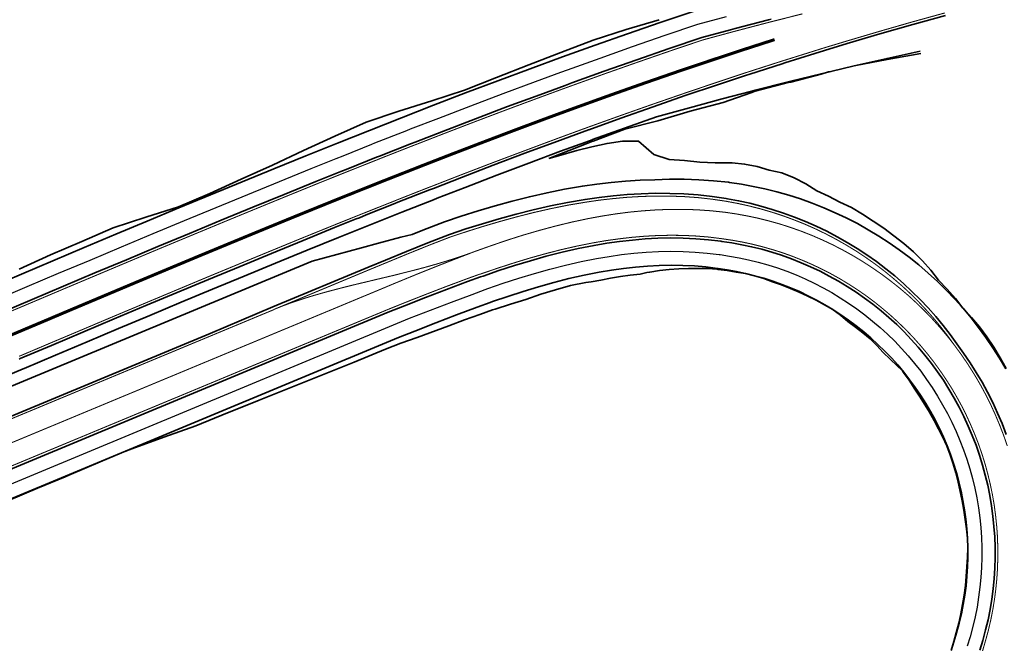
# Model space of a CAD drawing. Extents: x 184439 to 185588, y 575314 to 576044.
# Tile 10 of 13: x 184637 to 184781, y 575789 to 575880. Entities that reach past the tile are written whole.
import ezdxf

# ---------------------------------------------------------------- set-up
doc = ezdxf.new("R2010")
doc.units = 0
doc.linetypes.add('13strp', pattern=[4, 1, -3])
doc.linetypes.add('39strp', pattern=[12, 3, -9])
for name, color, linetype, lineweight in [('gw-nw-grondwerklijn', 90, 'Continuous', 35), ('gw-nw-kruinlijn', 90, 'Continuous', 35), ('mk-nw-13streep 0.45', 7, '13strp', 35), ('mk-nw-39streep 0.15', 7, '39strp', 35), ('mk-nw-streep 0.15', 7, 'Continuous', 35), ('vh-nw-halfverharding', 30, 'Continuous', 25), ('vh-nw-randverharding', 6, 'Continuous', 35)]:
    doc.layers.add(name, color=color, linetype=linetype, lineweight=lineweight)

msp = doc.modelspace()

# ---------------------------------------------------------------- linework, layer by layer
at = {"layer": 'gw-nw-grondwerklijn', "flags": 128}
for points in [[(184730.67, 575880.39), (184725.8, 575878.94), (184720.97, 575877.38), (184716.23, 575875.58), (184711.51, 575873.75), (184706.8, 575871.9), (184702.09, 575870.05), (184697.28, 575868.5), (184692.45, 575866.98), (184687.65, 575865.38), (184683.05, 575863.3), (184678.47, 575861.19), (184673.89, 575859.08), (184669.31, 575857), (184664.73, 575854.92), (184660.1, 575852.97), (184655.3, 575851.42), (184650.51, 575849.87), (184645.91, 575847.88), (184641.31, 575845.89), (184636.75, 575843.83)], [(184769.03, 575875.42), (184764.13, 575874.57), (184759.49, 575873.67), (184759.25, 575873.6), (184755.86, 575872.79), (184755.49, 575872.73), (184754.41, 575872.4), (184749.99, 575871.25), (184749.59, 575871.16), (184744.76, 575869.92), (184744.12, 575869.66), (184740.04, 575868.26), (184735.22, 575866.96), (184730.44, 575865.58), (184725.62, 575864.33), (184720.94, 575862.6), (184720.9, 575862.59), (184719.96, 575862.21), (184716.31, 575860.75), (184714.44, 575860.05)], [(184714.44, 575860.05), (184715.86, 575860.44), (184718.57, 575861.19), (184720.77, 575861.74), (184723.01, 575862.24), (184725.29, 575862.6), (184727.61, 575862.58), (184729.89, 575860.62), (184732.1, 575859.9), (184734.36, 575859.74), (184736.61, 575859.48), (184738.87, 575859.41), (184741.17, 575859.4), (184741.35, 575859.39), (184743.19, 575859.21), (184745.02, 575858.87), (184746.79, 575858.32), (184748.66, 575857.91), (184750.45, 575857.21), (184752.15, 575856.31), (184753.79, 575855.28), (184755.5, 575854.51), (184757.16, 575853.62), (184758.87, 575852.86), (184760.48, 575851.89), (184762.05, 575850.87), (184763.6, 575849.83), (184765.08, 575848.7), (184766.55, 575847.57), (184767.95, 575846.34), (184769.27, 575845.04), (184770.49, 575843.64), (184771.66, 575842.21), (184772.91, 575840.88), (184774.12, 575839.52), (184775.23, 575838.09), (184775.24, 575838.08), (184776.47, 575836.74), (184777.65, 575835.35), (184778.72, 575833.88), (184779.76, 575832.38), (184780.68, 575830.81), (184781.58, 575829.23)], [(184617.17, 575802.49), (184692.42, 575833.77), (184694.8, 575834.72), (184697.87, 575835.93), (184700.91, 575837.11), (184703.93, 575838.24), (184705.83, 575838.92), (184706.19, 575839.05), (184708.45, 575839.82), (184710.69, 575840.54), (184712.94, 575841.22), (184715.18, 575841.85), (184717.41, 575842.42), (184719.64, 575842.92), (184721.86, 575843.36), (184723.64, 575843.66), (184725.41, 575843.91), (184727.17, 575844.11), (184728.92, 575844.25), (184730.67, 575844.35), (184732.4, 575844.38), (184734.12, 575844.36), (184735.83, 575844.28), (184737.52, 575844.13), (184739.19, 575843.93), (184739.32, 575843.91), (184740.65, 575843.71), (184741.98, 575843.47), (184743.31, 575843.19), (184744.66, 575842.85), (184746, 575842.47), (184747.33, 575842.05), (184748.64, 575841.58), (184749.94, 575841.07), (184751.22, 575840.51), (184752.48, 575839.92), (184753.72, 575839.28), (184754.94, 575838.6), (184756.14, 575837.88), (184757.31, 575837.12), (184758.45, 575836.33), (184759.57, 575835.49), (184760.66, 575834.62), (184761.72, 575833.72), (184762.75, 575832.77), (184763.75, 575831.8), (184764.72, 575830.79), (184765.65, 575829.76), (184766.54, 575828.69), (184767.4, 575827.59), (184768.23, 575826.46), (184769.01, 575825.31), (184769.76, 575824.13), (184770.47, 575822.93), (184771.14, 575821.71), (184771.77, 575820.46), (184772.35, 575819.19), (184772.89, 575817.91), (184773.39, 575816.61), (184773.85, 575815.29), (184774.26, 575813.96), (184774.63, 575812.61), (184774.96, 575811.26), (184775.23, 575809.89), (184775.47, 575808.51), (184775.66, 575807.13), (184775.8, 575805.74), (184775.89, 575804.35), (184775.94, 575802.96), (184775.94, 575801.56), (184775.9, 575800.17), (184775.81, 575798.78), (184775.68, 575797.39), (184775.5, 575796), (184775.27, 575794.63), (184775, 575793.26), (184774.68, 575791.9), (184774.3, 575790.48), (184773.91, 575789.18), (184773.48, 575787.88)], [(184634.81, 575809.73), (184639.41, 575811.69), (184643.47, 575813.38), (184644.03, 575813.61), (184648.64, 575815.54), (184651.74, 575816.86), (184652.24, 575817.06), (184653.25, 575817.47), (184657.95, 575819.19), (184662.67, 575820.86), (184667.31, 575822.73), (184669.88, 575823.77), (184671.95, 575824.59), (184676.59, 575826.45), (184681.24, 575828.3), (184685.87, 575830.18), (184690.5, 575832.08), (184692.75, 575832.98), (184695.16, 575833.81), (184699.79, 575835.48), (184702.06, 575836.36), (184704.32, 575837.18), (184706.21, 575837.85), (184706.58, 575837.95), (184708.83, 575838.67), (184711.06, 575839.38), (184713.26, 575840.12), (184715.46, 575840.79), (184717.66, 575841.39), (184719.87, 575841.85), (184720.67, 575841.97), (184722.07, 575842.2), (184723.52, 575842.5), (184724.97, 575842.74), (184726.41, 575842.92), (184727.85, 575843.08), (184728.85, 575843.3), (184729.27, 575843.38), (184730.7, 575843.61), (184732.12, 575843.77), (184733.54, 575843.86), (184734.96, 575843.89), (184736.37, 575843.91), (184736.89, 575843.91), (184737.78, 575843.89), (184739.17, 575843.79), (184739.3, 575843.78), (184740.64, 575843.63), (184741.97, 575843.39), (184743.3, 575843.17), (184743.92, 575843.03), (184744.65, 575842.83), (184745.99, 575842.42), (184747.3, 575841.97), (184748.61, 575841.49), (184749.91, 575840.98), (184751.19, 575840.44), (184752.45, 575839.86), (184753.7, 575839.24), (184754.93, 575838.58), (184756.14, 575837.88), (184756.16, 575837.87), (184757.26, 575837.05), (184758.33, 575836.15), (184759.44, 575835.32), (184760.55, 575834.49), (184761.61, 575833.58), (184762.6, 575832.61), (184763.52, 575831.57), (184764.54, 575830.63), (184765.54, 575829.66), (184766.36, 575828.9), (184766.52, 575828.66), (184767.32, 575827.52), (184768.09, 575826.37), (184768.86, 575825.21), (184769.59, 575824.03), (184770.3, 575822.83), (184770.99, 575821.63), (184771.65, 575820.4), (184772.27, 575819.16), (184772.84, 575817.89), (184773.36, 575816.59), (184773.8, 575815.27), (184774.17, 575813.93), (184774.52, 575812.58), (184774.82, 575811.22), (184775.09, 575809.86), (184775.34, 575808.49), (184775.57, 575807.12), (184775.76, 575805.74), (184775.89, 575804.35), (184775.92, 575802.96), (184775.88, 575801.56), (184775.8, 575800.17), (184775.72, 575798.78), (184775.58, 575797.4), (184775.4, 575796.02), (184775.18, 575794.64), (184774.92, 575793.28), (184774.61, 575791.92), (184774.24, 575790.5), (184773.88, 575789.19), (184773.48, 575787.88)]]:
    msp.add_lwpolyline(points, dxfattribs=at)
at = {"layer": 'gw-nw-kruinlijn', "flags": 128}
for points in [[(184735.62, 575881.61), (184730.81, 575879.99), (184726.01, 575878.33), (184721.24, 575876.65), (184716.47, 575874.93), (184711.72, 575873.19), (184706.98, 575871.43), (184702.25, 575869.64), (184697.53, 575867.84), (184692.83, 575866.01), (184688.13, 575864.16), (184683.45, 575862.3), (184678.78, 575860.42), (184674.11, 575858.53), (184669.46, 575856.63), (184664.81, 575854.71), (184660.17, 575852.79), (184655.54, 575850.86), (184650.91, 575848.92), (184646.29, 575846.98), (184641.67, 575845.04), (184637.06, 575843.09), (184632.45, 575841.14)], [(184768.95, 575875.79), (184764.1, 575874.72), (184759.25, 575873.61), (184755.85, 575872.81), (184754.4, 575872.46), (184749.96, 575871.37), (184749.56, 575871.27), (184744.73, 575870.05), (184744.07, 575869.88), (184739.9, 575868.78), (184735.08, 575867.48), (184730.27, 575866.15), (184725.56, 575864.49), (184720.87, 575862.81), (184720.83, 575862.79), (184719.88, 575862.45), (184716.18, 575861.09), (184711.51, 575859.35), (184706.84, 575857.59), (184702.18, 575855.8), (184698.08, 575854.21), (184697.52, 575853.99), (184692.88, 575852.17), (184692.42, 575851.98), (184688.24, 575850.32), (184687.24, 575849.92), (184686.77, 575849.73), (184683.61, 575848.46), (184678.98, 575846.58), (184674.36, 575844.69), (184669.74, 575842.79), (184665.12, 575840.88), (184660.51, 575838.96), (184655.9, 575837.03), (184651.29, 575835.09), (184646.69, 575833.15), (184642.08, 575831.21), (184637.48, 575829.26), (184637.34, 575829.2), (184602.51, 575814.49)], [(184768.95, 575875.79), (184764.1, 575874.72), (184759.25, 575873.61), (184755.85, 575872.81), (184754.4, 575872.46), (184749.96, 575871.37), (184749.56, 575871.27), (184744.73, 575870.05), (184744.07, 575869.88), (184739.9, 575868.78), (184735.08, 575867.48), (184730.27, 575866.15), (184725.56, 575864.49), (184720.87, 575862.81), (184720.83, 575862.79), (184719.88, 575862.45), (184716.18, 575861.09), (184711.51, 575859.35), (184706.84, 575857.59), (184702.18, 575855.8), (184698.08, 575854.21), (184697.52, 575853.99), (184692.88, 575852.17), (184692.42, 575851.98), (184688.24, 575850.32), (184687.24, 575849.92), (184686.77, 575849.73), (184683.61, 575848.46), (184678.98, 575846.58), (184674.36, 575844.69), (184669.74, 575842.79), (184665.12, 575840.88), (184660.51, 575838.96), (184655.9, 575837.03), (184651.29, 575835.09), (184646.69, 575833.15), (184642.08, 575831.21), (184637.48, 575829.26), (184637.34, 575829.2), (184637.33, 575829.2)], [(184603.07, 575813.14), (184679.71, 575845), (184686.95, 575846.93), (184689.47, 575847.61), (184692.75, 575848.48), (184694.4, 575848.91), (184695.98, 575849.54), (184699.16, 575850.77), (184701.6, 575851.58), (184704.07, 575852.36), (184706.56, 575853.09), (184709.08, 575853.79), (184711.62, 575854.43), (184714.19, 575855.02), (184716.77, 575855.54), (184719.38, 575855.99), (184721.49, 575856.29), (184723.6, 575856.54), (184725.73, 575856.73), (184727.87, 575856.86), (184730.01, 575856.93), (184732.16, 575857), (184734.31, 575857.01), (184736.48, 575856.93), (184738.64, 575856.78), (184740.8, 575856.55), (184740.97, 575856.52), (184742.71, 575856.27), (184744.44, 575855.95), (184746.16, 575855.58), (184747.93, 575855.15), (184749.67, 575854.65), (184751.4, 575854.1), (184753.11, 575853.48), (184754.8, 575852.82), (184756.47, 575852.09), (184758.11, 575851.32), (184759.73, 575850.49), (184761.31, 575849.6), (184762.87, 575848.66), (184764.39, 575847.68), (184765.88, 575846.64), (184767.34, 575845.55), (184768.75, 575844.42), (184770.13, 575843.24), (184771.48, 575842.01), (184772.77, 575840.74), (184774.03, 575839.43), (184775.24, 575838.08), (184776.41, 575836.69), (184777.53, 575835.26), (184778.6, 575833.79), (184779.62, 575832.29), (184780.6, 575830.76), (184781.52, 575829.2)]]:
    msp.add_lwpolyline(points, dxfattribs=at)
at = {"layer": 'mk-nw-13streep 0.45', "const_width": 0.45, "flags": 128}
msp.add_lwpolyline([(184747.59, 575877.47), (184742.81, 575875.93), (184742.16, 575875.72), (184738.04, 575874.35), (184733.28, 575872.75), (184728.54, 575871.11), (184723.8, 575869.44), (184719.08, 575867.74), (184719.04, 575867.73), (184718.08, 575867.38), (184714.36, 575866.02), (184709.66, 575864.27), (184704.97, 575862.49), (184700.29, 575860.7), (184696.17, 575859.1), (184695.61, 575858.88), (184690.95, 575857.05), (184690.49, 575856.87), (184686.29, 575855.2), (184685.28, 575854.79), (184684.81, 575854.61), (184681.64, 575853.33), (184677, 575851.45), (184672.36, 575849.55), (184667.73, 575847.64), (184663.11, 575845.73), (184658.49, 575843.8), (184653.87, 575841.87), (184649.26, 575839.93), (184644.65, 575837.99), (184640.04, 575836.04), (184635.43, 575834.1), (184635.29, 575834.04), (184617.01, 575826.31)], dxfattribs=at)
at = {"layer": 'mk-nw-39streep 0.15', "const_width": 0.15, "flags": 128}
msp.add_lwpolyline([(184576.56, 575794.02), (184576.88, 575794.11), (184577.83, 575794.4), (184578.77, 575794.74), (184579.05, 575794.85), (184598.6, 575802.97), (184598.6, 575802.97), (184689.52, 575840.76), (184691.89, 575841.75), (184694.98, 575843.02), (184698.07, 575844.26), (184701.18, 575845.47), (184703.14, 575846.23)], dxfattribs=at)
at = {"layer": 'mk-nw-streep 0.15', "const_width": 0.15, "flags": 128}
for points in [[(184751.68, 575881.25), (184747.19, 575880.11), (184746.78, 575880.01), (184741.9, 575878.73), (184741.23, 575878.55), (184737.02, 575877.41), (184732.24, 575875.8), (184727.47, 575874.15), (184722.72, 575872.48), (184717.98, 575870.77), (184717.94, 575870.76), (184716.98, 575870.41), (184713.25, 575869.04), (184708.53, 575867.29), (184703.82, 575865.51), (184699.13, 575863.71), (184695, 575862.1), (184694.44, 575861.89), (184689.76, 575860.05), (184689.3, 575859.86), (184685.09, 575858.19), (184684.09, 575857.79), (184683.61, 575857.6), (184680.43, 575856.32), (184675.78, 575854.43), (184671.14, 575852.53), (184666.5, 575850.62), (184661.87, 575848.7), (184657.24, 575846.78), (184652.62, 575844.84), (184648.01, 575842.9), (184643.39, 575840.96), (184638.78, 575839.01), (184634.18, 575837.07)], [(184772.57, 575881.38), (184767.75, 575880.05), (184762.95, 575878.67), (184758.15, 575877.25), (184754.8, 575876.24), (184753.37, 575875.79), (184748.99, 575874.42), (184748.6, 575874.3), (184743.84, 575872.77), (184743.19, 575872.56), (184739.09, 575871.2), (184734.36, 575869.6), (184729.63, 575867.97), (184724.92, 575866.31), (184720.21, 575864.62), (184720.17, 575864.6), (184719.22, 575864.26), (184715.52, 575862.9), (184710.83, 575861.15), (184706.15, 575859.39), (184701.48, 575857.6), (184697.38, 575856), (184696.82, 575855.79), (184692.17, 575853.96), (184691.71, 575853.77), (184687.53, 575852.11), (184686.52, 575851.71), (184686.05, 575851.52), (184682.89, 575850.25), (184678.25, 575848.37), (184673.62, 575846.47), (184669, 575844.57), (184664.38, 575842.66), (184659.77, 575840.73), (184655.16, 575838.8), (184650.55, 575836.87), (184645.94, 575834.92), (184641.33, 575832.98), (184636.73, 575831.03)], [(184674.11, 575837.9), (184688.26, 575843.79), (184690.64, 575844.77), (184693.74, 575846.05), (184696.86, 575847.31), (184700.01, 575848.53), (184702.43, 575849.33), (184704.86, 575850.09), (184707.31, 575850.81), (184709.78, 575851.49), (184712.27, 575852.12), (184714.78, 575852.69), (184717.3, 575853.2), (184719.85, 575853.63), (184721.89, 575853.93), (184723.94, 575854.16), (184726, 575854.35), (184728.07, 575854.47), (184730.14, 575854.53), (184732.21, 575854.52), (184734.28, 575854.45), (184736.34, 575854.3), (184738.4, 575854.07), (184740.45, 575853.77), (184740.61, 575853.74), (184742.25, 575853.43), (184743.88, 575853.07), (184745.49, 575852.66), (184747.14, 575852.18), (184748.77, 575851.65), (184750.38, 575851.06), (184751.97, 575850.43), (184753.53, 575849.74), (184755.07, 575849), (184756.58, 575848.21), (184758.06, 575847.37), (184759.51, 575846.49), (184760.93, 575845.55), (184762.31, 575844.58), (184763.66, 575843.56), (184764.97, 575842.49), (184766.25, 575841.39), (184767.49, 575840.24), (184768.68, 575839.06), (184769.84, 575837.83), (184770.95, 575836.58), (184772.02, 575835.28), (184773.04, 575833.96), (184774.02, 575832.6), (184775.01, 575831.25), (184775.95, 575829.87), (184776.84, 575828.46), (184777.69, 575827.03), (184778.49, 575825.56), (184779.24, 575824.07), (184779.94, 575822.55), (184780.59, 575821.01), (184781.19, 575819.46), (184781.74, 575817.88)], [(184674.11, 575837.9), (184675.45, 575838.44), (184676.82, 575838.94), (184678.4, 575839.47), (184680, 575839.96), (184681.62, 575840.42), (184683.24, 575840.85), (184684.87, 575841.27), (184686.51, 575841.67), (184687.71, 575841.95), (184688.9, 575842.24), (184690.17, 575842.54), (184691.44, 575842.84), (184693.08, 575843.25), (184694.71, 575843.66), (184696.34, 575844.09), (184697.96, 575844.55), (184699.56, 575845.03), (184701.15, 575845.54), (184702.15, 575845.88), (184703.14, 575846.23), (184703.51, 575846.37), (184705.87, 575847.21), (184708.23, 575848.02), (184710.62, 575848.78), (184713.02, 575849.48), (184715.43, 575850.13), (184717.87, 575850.72), (184720.32, 575851.24), (184722.29, 575851.6), (184724.26, 575851.91), (184726.25, 575852.17), (184728.24, 575852.36), (184730.24, 575852.5), (184732.24, 575852.57), (184734.25, 575852.58), (184736.25, 575852.51), (184738.25, 575852.37), (184740.24, 575852.16), (184740.4, 575852.14), (184742, 575851.9), (184743.59, 575851.61), (184745.17, 575851.28), (184746.79, 575850.87), (184748.4, 575850.42), (184749.99, 575849.91), (184751.56, 575849.35), (184753.11, 575848.74), (184754.65, 575848.07), (184756.16, 575847.36), (184757.64, 575846.59), (184759.1, 575845.78), (184760.53, 575844.92), (184761.93, 575844.01), (184763.3, 575843.06), (184764.64, 575842.06), (184765.95, 575841.02), (184767.22, 575839.94), (184768.45, 575838.81), (184769.65, 575837.64), (184770.8, 575836.44), (184771.92, 575835.19), (184772.99, 575833.92), (184774.02, 575832.6)], [(184704.31, 575843.05), (184704.68, 575843.18), (184707, 575843.97), (184709.32, 575844.72), (184711.65, 575845.43), (184713.98, 575846.08), (184716.32, 575846.68), (184718.66, 575847.21), (184721.02, 575847.68), (184722.9, 575848), (184724.78, 575848.26), (184726.67, 575848.48), (184728.56, 575848.64), (184730.44, 575848.74), (184732.32, 575848.78), (184734.19, 575848.76), (184736.05, 575848.67), (184737.91, 575848.52), (184739.75, 575848.29), (184739.89, 575848.27), (184741.37, 575848.05), (184742.83, 575847.79), (184744.29, 575847.48), (184745.79, 575847.1), (184747.27, 575846.68), (184748.74, 575846.22), (184750.19, 575845.7), (184751.62, 575845.13), (184753.04, 575844.52), (184754.43, 575843.86), (184755.8, 575843.16), (184757.15, 575842.41), (184758.47, 575841.61), (184759.76, 575840.78), (184761.03, 575839.9), (184762.26, 575838.98), (184763.46, 575838.01), (184764.64, 575837.01), (184765.77, 575835.97), (184766.88, 575834.9), (184767.94, 575833.79), (184768.97, 575832.64), (184769.96, 575831.46), (184770.91, 575830.25), (184771.82, 575829), (184772.69, 575827.73), (184773.52, 575826.43), (184774.3, 575825.1), (184775.04, 575823.75), (184775.73, 575822.37), (184776.37, 575820.97), (184776.97, 575819.56), (184777.53, 575818.12), (184778.03, 575816.66), (184778.49, 575815.19), (184778.89, 575813.7), (184779.25, 575812.21), (184779.56, 575810.7), (184779.82, 575809.18), (184780.02, 575807.65), (184780.18, 575806.12), (184780.29, 575804.58), (184780.34, 575803.04), (184780.34, 575801.5), (184780.3, 575799.96), (184780.2, 575798.42), (184780.05, 575796.89), (184779.85, 575795.36), (184779.6, 575793.84), (184779.3, 575792.33), (184778.95, 575790.83), (184778.52, 575789.26), (184778.1, 575787.82)], [(184615.47, 575806.58), (184690.73, 575837.85), (184693.11, 575838.81), (184696.2, 575840.03), (184699.28, 575841.22), (184702.36, 575842.37), (184704.3, 575843.07)], [(184576.86, 575803.2), (184577.15, 575802.45), (184577.4, 575801.92), (184577.72, 575801.42), (184578.11, 575800.97), (184578.55, 575800.58), (184579.04, 575800.24), (184579.57, 575799.98), (184580.13, 575799.79), (184580.72, 575799.68), (184581.31, 575799.65), (184581.9, 575799.7), (184582.48, 575799.83), (184582.89, 575799.97), (184583.07, 575800.04), (184583.1, 575800.05), (184597.35, 575805.98), (184597.35, 575805.98), (184674.12, 575837.88)]]:
    msp.add_lwpolyline(points, dxfattribs=at)
at = {"layer": 'vh-nw-halfverharding', "flags": 128}
for points in [[(184740.49, 575880.81), (184736.27, 575879.67), (184731.47, 575878.05), (184726.69, 575876.39), (184721.92, 575874.71), (184717.17, 575873.01), (184717.13, 575872.99), (184716.17, 575872.64), (184712.43, 575871.27), (184707.7, 575869.51), (184702.98, 575867.73), (184698.27, 575865.92), (184694.13, 575864.32), (184693.57, 575864.1), (184688.89, 575862.26), (184688.42, 575862.07), (184684.21, 575860.4), (184683.2, 575859.99), (184682.73, 575859.8), (184679.55, 575858.52), (184674.89, 575856.63), (184670.24, 575854.73), (184665.59, 575852.82), (184660.96, 575850.9), (184656.33, 575848.97), (184651.7, 575847.03), (184647.08, 575845.09), (184642.47, 575843.15), (184637.86, 575841.2), (184633.25, 575839.26)], [(184616.39, 575804.38), (184691.64, 575835.66), (184694.02, 575836.6), (184697.1, 575837.81), (184700.16, 575838.98), (184703.22, 575840.11), (184705.12, 575840.84), (184705.49, 575840.97), (184707.77, 575841.75), (184710.05, 575842.49), (184712.34, 575843.18), (184714.62, 575843.82), (184716.9, 575844.4), (184719.19, 575844.92), (184721.47, 575845.37), (184723.29, 575845.68), (184725.12, 575845.94), (184726.94, 575846.14), (184728.75, 575846.3), (184730.56, 575846.39), (184732.36, 575846.43), (184734.15, 575846.41), (184735.93, 575846.32), (184737.7, 575846.17), (184739.45, 575845.96), (184739.58, 575845.94), (184740.99, 575845.73), (184742.38, 575845.48), (184743.77, 575845.19), (184745.19, 575844.83), (184746.59, 575844.43), (184747.99, 575843.99), (184749.36, 575843.5), (184750.73, 575842.96), (184752.07, 575842.38), (184753.39, 575841.75), (184754.69, 575841.08), (184755.97, 575840.37), (184757.22, 575839.62), (184758.45, 575838.82), (184759.65, 575837.99), (184760.82, 575837.11), (184761.97, 575836.2), (184763.08, 575835.25), (184764.16, 575834.27), (184765.21, 575833.24), (184766.22, 575832.19), (184767.2, 575831.1), (184768.14, 575829.98), (184769.04, 575828.83), (184769.9, 575827.65), (184770.73, 575826.44), (184771.51, 575825.2), (184772.25, 575823.94), (184772.95, 575822.66), (184773.61, 575821.35), (184774.23, 575820.02), (184774.79, 575818.68), (184775.32, 575817.31), (184775.8, 575815.93), (184776.23, 575814.53), (184776.62, 575813.12), (184776.96, 575811.7), (184777.25, 575810.26), (184777.49, 575808.82), (184777.69, 575807.37), (184777.84, 575805.92), (184777.94, 575804.46), (184777.99, 575803), (184777.99, 575801.53), (184777.95, 575800.07), (184777.86, 575798.61), (184777.71, 575797.16), (184777.52, 575795.71), (184777.29, 575794.26), (184777, 575792.83), (184776.67, 575791.4), (184776.27, 575789.91), (184775.86, 575788.55)]]:
    msp.add_lwpolyline(points, dxfattribs=at)
at = {"layer": 'vh-nw-randverharding', "flags": 128}
for points in [[(184772.67, 575881.02), (184767.85, 575879.69), (184763.05, 575878.31), (184758.26, 575876.89), (184754.91, 575875.88), (184753.48, 575875.44), (184749.1, 575874.07), (184748.71, 575873.94), (184743.96, 575872.41), (184743.31, 575872.2), (184739.21, 575870.84), (184734.48, 575869.25), (184729.75, 575867.61), (184725.04, 575865.95), (184720.34, 575864.26), (184720.3, 575864.25), (184719.35, 575863.9), (184715.65, 575862.55), (184710.96, 575860.8), (184706.29, 575859.04), (184701.62, 575857.25), (184697.51, 575855.65), (184696.96, 575855.44), (184692.31, 575853.61), (184691.85, 575853.43), (184687.66, 575851.76), (184686.66, 575851.36), (184686.19, 575851.17), (184683.03, 575849.9), (184678.39, 575848.02), (184673.77, 575846.13), (184669.15, 575844.22), (184664.53, 575842.31), (184659.91, 575840.39), (184655.3, 575838.46), (184650.69, 575836.52), (184646.08, 575834.58), (184641.48, 575832.63), (184636.87, 575830.69), (184636.73, 575830.63)], [(184747.07, 575880.47), (184746.67, 575880.37), (184741.78, 575879.09), (184741.11, 575878.91), (184736.9, 575877.77), (184732.12, 575876.15), (184727.35, 575874.51), (184722.59, 575872.83), (184717.85, 575871.13), (184717.81, 575871.11), (184716.85, 575870.76), (184713.12, 575869.39), (184708.4, 575867.64), (184703.69, 575865.86), (184698.99, 575864.06), (184694.86, 575862.45), (184694.3, 575862.24), (184689.62, 575860.4), (184689.16, 575860.21), (184684.95, 575858.54), (184683.95, 575858.14), (184683.47, 575857.95), (184680.29, 575856.67), (184675.64, 575854.78), (184671, 575852.88), (184666.36, 575850.97), (184661.73, 575849.05), (184657.1, 575847.12), (184652.48, 575845.19), (184647.86, 575843.25), (184643.25, 575841.31), (184638.64, 575839.36), (184634.03, 575837.41)], [(184597.21, 575806.32), (184664.74, 575834.39), (184673.95, 575838.27), (184688.11, 575844.15), (184690.49, 575845.14), (184693.59, 575846.42), (184696.71, 575847.68), (184699.87, 575848.91), (184702.29, 575849.7), (184704.73, 575850.47), (184707.19, 575851.19), (184709.67, 575851.88), (184712.16, 575852.51), (184714.68, 575853.08), (184717.22, 575853.59), (184719.77, 575854.03), (184721.82, 575854.32), (184723.89, 575854.56), (184725.96, 575854.74), (184728.03, 575854.87), (184730.12, 575854.93), (184732.2, 575854.92), (184734.28, 575854.85), (184736.36, 575854.7), (184738.43, 575854.47), (184740.5, 575854.17), (184740.66, 575854.14), (184742.31, 575853.83), (184743.95, 575853.47), (184745.58, 575853.05), (184747.24, 575852.57), (184748.88, 575852.03), (184750.51, 575851.44), (184752.11, 575850.8), (184753.68, 575850.11), (184755.23, 575849.36), (184756.75, 575848.57), (184758.25, 575847.72), (184759.71, 575846.83), (184761.14, 575845.89), (184762.53, 575844.91), (184763.89, 575843.88), (184765.22, 575842.81), (184766.5, 575841.69), (184767.75, 575840.54), (184768.96, 575839.35), (184770.12, 575838.12), (184771.24, 575836.85), (184772.32, 575835.55), (184773.35, 575834.21), (184774.34, 575832.84), (184775.33, 575831.48), (184776.28, 575830.09), (184777.18, 575828.67), (184778.04, 575827.22), (184778.84, 575825.75), (184779.6, 575824.24), (184780.31, 575822.71), (184780.96, 575821.16), (184781.57, 575819.59)], [(184615.62, 575806.23), (184690.87, 575837.51), (184693.26, 575838.45), (184696.34, 575839.66), (184699.43, 575840.84), (184702.51, 575841.98), (184704.45, 575842.67), (184704.82, 575842.8), (184707.13, 575843.59), (184709.44, 575844.34), (184711.76, 575845.05), (184714.09, 575845.7), (184716.42, 575846.29), (184718.75, 575846.82), (184721.09, 575847.28), (184722.97, 575847.6), (184724.84, 575847.87), (184726.72, 575848.08), (184728.59, 575848.24), (184730.46, 575848.34), (184732.33, 575848.38), (184734.18, 575848.36), (184736.03, 575848.27), (184737.87, 575848.12), (184739.7, 575847.89), (184739.84, 575847.87), (184741.3, 575847.66), (184742.76, 575847.39), (184744.2, 575847.09), (184745.69, 575846.72), (184747.16, 575846.3), (184748.61, 575845.84), (184750.05, 575845.32), (184751.47, 575844.76), (184752.87, 575844.16), (184754.25, 575843.5), (184755.61, 575842.8), (184756.95, 575842.06), (184758.26, 575841.27), (184759.54, 575840.44), (184760.79, 575839.57), (184762.02, 575838.66), (184763.21, 575837.71), (184764.37, 575836.71), (184765.5, 575835.68), (184766.59, 575834.62), (184767.65, 575833.51), (184768.67, 575832.38), (184769.65, 575831.21), (184770.59, 575830), (184771.5, 575828.77), (184772.36, 575827.51), (184773.17, 575826.22), (184773.95, 575824.9), (184774.68, 575823.56), (184775.37, 575822.2), (184776.01, 575820.81), (184776.6, 575819.41), (184777.15, 575817.98), (184777.65, 575816.54), (184778.1, 575815.08), (184778.51, 575813.6), (184778.86, 575812.12), (184779.17, 575810.62), (184779.42, 575809.12), (184779.63, 575807.6), (184779.78, 575806.08), (184779.89, 575804.56), (184779.94, 575803.03), (184779.94, 575801.51), (184779.9, 575799.98), (184779.8, 575798.45), (184779.65, 575796.93), (184779.45, 575795.42), (184779.2, 575793.91), (184778.91, 575792.41), (184778.56, 575790.93), (184778.14, 575789.37), (184777.72, 575787.95)]]:
    msp.add_lwpolyline(points, dxfattribs=at)

doc.saveas('drawing.dxf')
